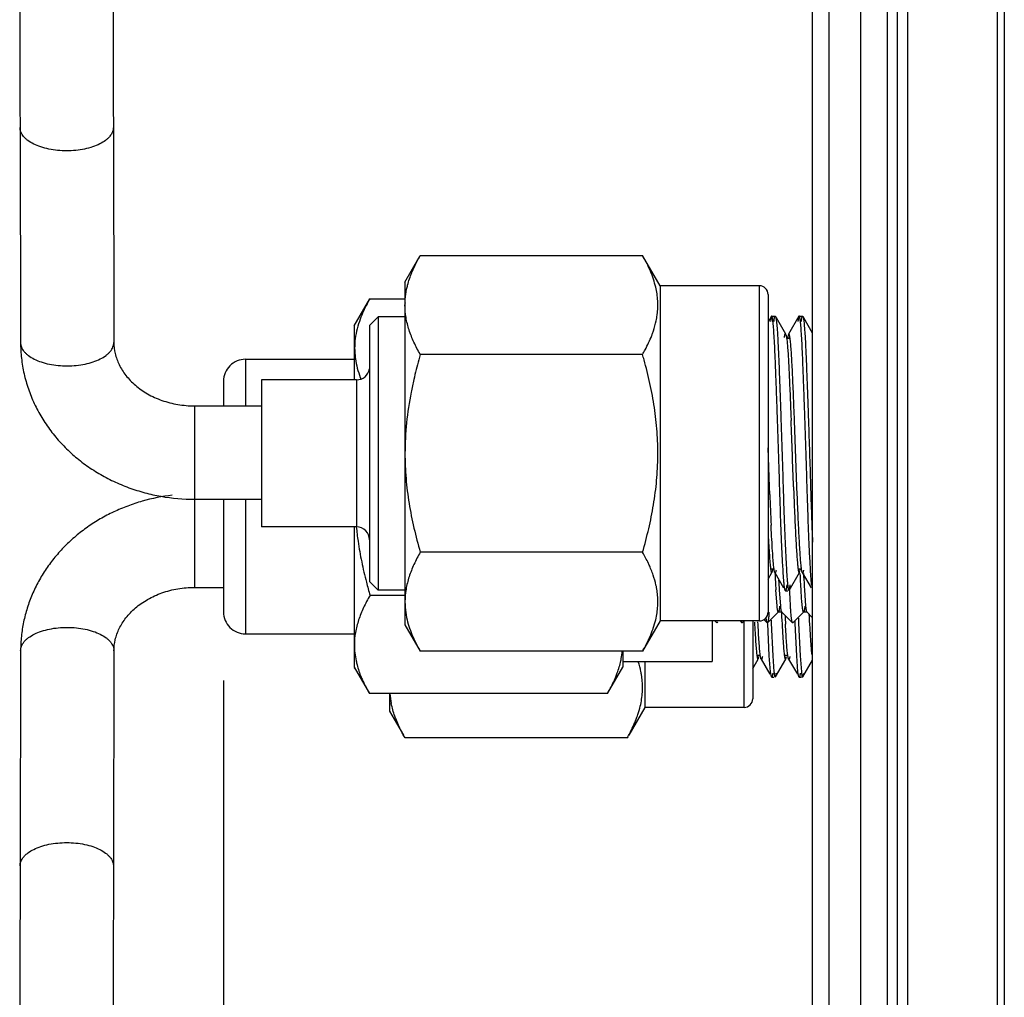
# Model space of a CAD drawing. Header units: inches. Extents: x 0.2 to 16.8, y 0.2 to 10.8.
# Tile 23 of 34: x 8.786 to 9.683, y 5.15 to 6.04. Entities that reach past the tile are written whole.
import ezdxf

# ---------------------------------------------------------------- set-up
doc = ezdxf.new("R2010")
doc.units = ezdxf.units.IN
doc.header["$LTSCALE"] = 0.935
doc.header["$MEASUREMENT"] = 0
doc.layers.get('0').update_dxf_attribs({"linetype": 'CONTINUOUS'})
doc.layers.add('DIMENSIONS', color=7, linetype='CONTINUOUS')
doc.styles.get("Standard").update_dxf_attribs({"font": 'txt', "width": 0.8})
doc.dimstyles.new('DIMSTYLE_1', dxfattribs={"dimtxt": 0.125, "dimasz": 0.18, "dimexe": 0.18, "dimexo": 0.0625, "dimgap": 0.09, "dimtad": 0, "dimtih": 1, "dimtoh": 1, "dimdec": 3, "dimzin": 4, "dimdsep": 46, "dimtxsty": 'STANDARD', "dimblk": '_FILLED', "dimblk1": '_FILLED', "dimblk2": '_FILLED', "dimcen": 0.09, "dimadec": 0, "dimazin": 0, "dimtp": 0.01, "dimtm": 0.01, "dimtfac": 1, "dimtdec": 3, "dimtofl": 0, "dimtmove": 0, "dimatfit": 3, "dimldrblk": '_FILLED', "dimfxl": 1, "dimtolj": 1, "dimtzin": 4, "dimarcsym": 0})

# ---------------------------------------------------------------- blocks, each defined once
blk = doc.blocks.new('*D26')
at = {"layer": 'DIMENSIONS', "color": 2, "linetype": 'CONTINUOUS'}
blk.add_line((8.97203, 5.43851), (8.97203, 2.48227), dxfattribs=at)
at = {"layer": 'DIMENSIONS', "color": 2, "linetype": 'CONTINUOUS', "insert": (8.90953, 2.41977), "char_height": 0.125, "width": 1.225, "attachment_point": 3, "rotation": 90, "line_spacing_factor": 0.9}
blk.add_mtext('.649{\\Ftxt.shx;\\W1.000000;\\H0.125000; }[16.49]', dxfattribs=at)
blk = doc.blocks.new('_FILLED')
at = {"color": 0, "linetype": 'BYBLOCK'}
blk.add_solid([(0, 0), (-1, 0.1736), (-1, -0.1736)], dxfattribs=at)

msp = doc.modelspace()

# ---------------------------------------------------------------- linework, layer by layer
at = {"color": 7, "linetype": 'CONTINUOUS'}
for p, q in [((9.52343, 3.07212), (9.52343, 8.13708)), ((9.55243, 3.07212), (9.55243, 8.13708)), ((9.50843, 3.08196), (9.50843, 8.12724)), ((9.58593, 3.58708), (9.58593, 7.58708)), ((8.78672, 5.94199), (8.78716, 5.7462)), ((8.87172, 5.94219), (8.87216, 5.7464)), ((9.09103, 5.7614), (9.10537, 5.78622)), ((9.10537, 5.78622), (9.13727, 5.78622)), ((9.09103, 5.76138), (9.09103, 5.71231)), ((9.48465, 5.75038), (9.48774, 5.75038)), ((8.99203, 5.73101), (9.09103, 5.73101)), ((8.97203, 5.71101), (8.97203, 5.68862)), ((8.94558, 5.68862), (9.00656, 5.68862)), ((8.94558, 5.60362), (9.00656, 5.60362)), ((8.97203, 5.60362), (8.97203, 5.50101)), ((9.09103, 5.57845), (9.09103, 5.45063)), ((9.47027, 5.54038), (9.47337, 5.54038)), ((9.49527, 5.54038), (9.49837, 5.54038)), ((8.94565, 5.52341), (8.97203, 5.52341)), ((9.13727, 5.51601), (9.10543, 5.51601)), ((9.41703, 5.49282), (9.41703, 5.45604)), ((8.99203, 5.48101), (9.09103, 5.48101)), ((8.78724, 5.46584), (8.78677, 5.26989)), ((8.87224, 5.46563), (8.87177, 5.26968)), ((9.33553, 5.46525), (9.33553, 5.45063)), ((9.45777, 5.46164), (9.46087, 5.46164)), ((9.48277, 5.46164), (9.48587, 5.46164)), ((9.33553, 5.45601), (9.41703, 5.45601)), ((9.09103, 5.45063), (9.10488, 5.42665)), ((9.32169, 5.42665), (9.33553, 5.45063)), ((9.32169, 5.42665), (9.10488, 5.42665))]:
    msp.add_line(p, q, dxfattribs=at)
at = {"color": 9, "linetype": 'CONTINUOUS'}
for p, q in [((9.57662, 3.52919), (9.57662, 7.67594)), ((9.59488, 7.58708), (9.59488, 3.58708)), ((9.67679, 3.58708), (9.67679, 7.58708)), ((9.68307, 7.58708), (9.68307, 3.58708)), ((9.4601, 5.49282), (9.4601, 5.79794)), ((9.46798, 5.79005), (9.46798, 5.50071)), ((8.87216, 5.74637), (8.87216, 5.7464)), ((8.99203, 5.73101), (8.99203, 5.68862)), ((9.09317, 5.71231), (9.09317, 5.57845)), ((8.94558, 5.68862), (8.94565, 5.52341)), ((8.99203, 5.60362), (8.99203, 5.48101)), ((9.44614, 5.41408), (9.44614, 5.49282)), ((8.87224, 5.46566), (8.87224, 5.46563))]:
    msp.add_line(p, q, dxfattribs=at)
at = {"color": 6, "linetype": 'CONTINUOUS'}
for p, q in [((9.13727, 5.80139), (9.1512, 5.82552)), ((9.1512, 5.82552), (9.35363, 5.82552)), ((9.36955, 5.79794), (9.35363, 5.82552)), ((9.13727, 5.80139), (9.13727, 5.48938)), ((9.36955, 5.79794), (9.36955, 5.49282)), ((9.4601, 5.79794), (9.36955, 5.79794)), ((9.11286, 5.76979), (9.10499, 5.76192)), ((9.11286, 5.76979), (9.11286, 5.52097)), ((9.13727, 5.76979), (9.11286, 5.76979)), ((9.47101, 5.77019), (9.46798, 5.76495)), ((9.47101, 5.77019), (9.47016, 5.76558)), ((9.47123, 5.77038), (9.47101, 5.77019)), ((9.47123, 5.77038), (9.47436, 5.77038)), ((9.47435, 5.77038), (9.47458, 5.77019)), ((9.48399, 5.75392), (9.47547, 5.76865)), ((9.49601, 5.77019), (9.4866, 5.75393)), ((9.49601, 5.77019), (9.49516, 5.76558)), ((9.49623, 5.77038), (9.49601, 5.77019)), ((9.49623, 5.77038), (9.49936, 5.77038)), ((9.49935, 5.77038), (9.49958, 5.77019)), ((9.50843, 5.75489), (9.50047, 5.76865)), ((9.10499, 5.76192), (9.10499, 5.52886)), ((9.48373, 5.75415), (9.48399, 5.75392)), ((9.48686, 5.75415), (9.48661, 5.75393)), ((9.35363, 5.73545), (9.1512, 5.73545)), ((9.09317, 5.71231), (9.00656, 5.71231)), ((9.00656, 5.7123), (9.00656, 5.57846)), ((9.47953, 5.6797), (9.47969, 5.67506)), ((9.48871, 5.68031), (9.48891, 5.67524)), ((9.50453, 5.6797), (9.50469, 5.67506)), ((9.49425, 5.61491), (9.49203, 5.67524)), ((9.46925, 5.61491), (9.46799, 5.65052)), ((9.4695, 5.60807), (9.46925, 5.61491)), ((9.49113, 5.61491), (9.49138, 5.60807)), ((9.4945, 5.60807), (9.49425, 5.61491)), ((9.09317, 5.57845), (9.00656, 5.57845)), ((9.47077, 5.57833), (9.47068, 5.58017)), ((9.47088, 5.5759), (9.47077, 5.57833)), ((9.35363, 5.55531), (9.1512, 5.55531)), ((9.46798, 5.53078), (9.47149, 5.53685)), ((9.47123, 5.53662), (9.47149, 5.53685)), ((9.47157, 5.53702), (9.47215, 5.53932)), ((9.4741, 5.53684), (9.48208, 5.52304)), ((9.47436, 5.53662), (9.47411, 5.53684)), ((9.48708, 5.52058), (9.49649, 5.53685)), ((9.49623, 5.53662), (9.49649, 5.53685)), ((9.49657, 5.53702), (9.49715, 5.53932)), ((9.4991, 5.53684), (9.50708, 5.52304)), ((9.49936, 5.53662), (9.49911, 5.53684)), ((9.50024, 5.53607), (9.50034, 5.53385)), ((9.10499, 5.52885), (9.11286, 5.52097)), ((9.48351, 5.52057), (9.48266, 5.52519)), ((9.13727, 5.52097), (9.11286, 5.52097)), ((9.4761, 5.50615), (9.47501, 5.52107)), ((9.47801, 5.52106), (9.4791, 5.50615)), ((9.48373, 5.52038), (9.48351, 5.52057)), ((9.48373, 5.52038), (9.48578, 5.52038)), ((9.48685, 5.52038), (9.48708, 5.52058)), ((9.48768, 5.51957), (9.48763, 5.52055)), ((9.50101, 5.52106), (9.5021, 5.50615)), ((9.46741, 5.49108), (9.47742, 5.50108)), ((9.47742, 5.50108), (9.47729, 5.50101)), ((9.47729, 5.50101), (9.48028, 5.50101)), ((9.48007, 5.50103), (9.48014, 5.49958)), ((9.48015, 5.50108), (9.48028, 5.50101)), ((9.48015, 5.50108), (9.49016, 5.49108)), ((9.49041, 5.49108), (9.50042, 5.50108)), ((9.50042, 5.50108), (9.50029, 5.50101)), ((9.50029, 5.50101), (9.50328, 5.50101)), ((9.50315, 5.50108), (9.50328, 5.50101)), ((9.50315, 5.50108), (9.50843, 5.4958)), ((9.13727, 5.48938), (9.1512, 5.46525)), ((9.36955, 5.49282), (9.35363, 5.46525)), ((9.4601, 5.49282), (9.36955, 5.49282)), ((9.41941, 5.49282), (9.42116, 5.49108)), ((9.42116, 5.49108), (9.42087, 5.49169)), ((9.42141, 5.49108), (9.42116, 5.49108)), ((9.42179, 5.49201), (9.42141, 5.49108)), ((9.44241, 5.49282), (9.44416, 5.49108)), ((9.44416, 5.49108), (9.44378, 5.492)), ((9.44441, 5.49108), (9.44416, 5.49108)), ((9.44441, 5.49108), (9.44588, 5.49254)), ((9.44471, 5.49171), (9.44441, 5.49108)), ((9.45402, 5.49282), (9.45402, 5.42196)), ((9.4642, 5.49404), (9.46716, 5.49108)), ((9.46644, 5.49384), (9.46625, 5.49534)), ((9.46741, 5.49108), (9.46716, 5.49108)), ((9.46906, 5.46099), (9.4676, 5.49053)), ((9.4706, 5.4936), (9.47064, 5.4926)), ((9.47064, 5.4926), (9.47072, 5.49065)), ((9.47072, 5.49065), (9.47218, 5.46098)), ((9.49041, 5.49108), (9.49016, 5.49108)), ((9.4926, 5.4906), (9.49251, 5.49255)), ((9.49406, 5.46099), (9.4926, 5.4906)), ((9.49552, 5.49549), (9.49572, 5.49072)), ((9.49572, 5.49072), (9.49718, 5.46098)), ((9.35363, 5.46525), (9.1512, 5.46525)), ((9.47016, 5.44645), (9.46906, 5.46099)), ((9.47218, 5.46098), (9.47328, 5.44645)), ((9.49516, 5.44645), (9.49406, 5.46099)), ((9.49718, 5.46098), (9.49828, 5.44645)), ((9.35559, 5.45601), (9.35559, 5.41408)), ((9.45402, 5.44951), (9.45899, 5.45811)), ((9.45873, 5.45788), (9.45899, 5.45811)), ((9.45907, 5.45828), (9.45965, 5.46058)), ((9.4616, 5.4581), (9.46958, 5.4443)), ((9.46186, 5.45788), (9.46161, 5.4581)), ((9.47458, 5.44184), (9.48399, 5.45811)), ((9.48373, 5.45788), (9.48399, 5.45811)), ((9.48407, 5.45828), (9.48465, 5.46058)), ((9.4866, 5.4581), (9.49458, 5.4443)), ((9.48686, 5.45788), (9.48661, 5.4581)), ((9.49958, 5.44184), (9.50843, 5.45714)), ((9.09102, 5.45011), (9.09176, 5.44937)), ((9.47101, 5.44183), (9.47016, 5.44645)), ((9.49601, 5.44183), (9.49516, 5.44645)), ((9.47123, 5.44164), (9.47101, 5.44183)), ((9.47123, 5.44164), (9.47328, 5.44164)), ((9.47435, 5.44164), (9.47458, 5.44184)), ((9.49623, 5.44164), (9.49601, 5.44183)), ((9.49623, 5.44164), (9.49828, 5.44164)), ((9.49935, 5.44164), (9.49958, 5.44184)), ((9.12331, 5.42665), (9.12331, 5.41064)), ((9.12331, 5.41064), (9.13586, 5.38889)), ((9.35559, 5.41408), (9.34105, 5.38889)), ((9.44614, 5.41408), (9.35559, 5.41408)), ((9.13724, 5.38651), (9.13677, 5.38732)), ((9.33967, 5.38651), (9.13724, 5.38651)), ((9.34014, 5.38732), (9.33967, 5.38651))]:
    msp.add_line(p, q, dxfattribs=at)
at = {"color": 7, "linetype": 'CONTINUOUS'}
for centre, radius, start, end in [((151.49265, 6.24432), 142.70626, 179.8696032, 180.1213835), ((151.49149, 6.24432), 142.6201, 179.8696078, 180.1213786), ((9.15993, 5.74117), 0.0685, 172.6656, 187.41284), ((8.99203, 5.71101), 0.02, 90, 180.00002), ((9.16139, 5.74134), 0.06996, 187.39333, 188.23069), ((9.18745, 5.74842), 0.09702, 200.44108, 200.75698), ((9.18909, 5.74905), 0.09878, 200.75779, 201.33732), ((9.39011, 5.60839), 0.29868, 185.75554, 188.29164), ((9.52973, 5.63842), 0.4416, 194.45947, 196.09243), ((8.99203, 5.50101), 0.02, 179.99998, 270), ((151.49265, 4.94511), 142.70626, 179.8696032, 180.1213835), ((151.49149, 4.94511), 142.6201, 179.8696078, 180.1213786)]:
    msp.add_arc(centre, radius, start, end, dxfattribs=at)
at = {"color": 6, "linetype": 'CONTINUOUS'}
for centre, radius, start, end in [((9.4601, 5.79007), 0.00787, 360, 89.99999), ((9.20448, 5.78045), 0.06721, 178.25855, 179.96743), ((9.29436, 5.78115), 0.07324, 348.14631, 352.22487), ((9.29793, 5.78061), 0.06964, 352.26703, 352.65461), ((9.2709, 5.78799), 0.09772, 338.78342, 339.59082), ((9.54446, 5.62109), 0.40955, 164.48947, 167.08801), ((9.59087, 5.60851), 0.45763, 163.89531, 164.52552), ((8.91396, 5.60851), 0.45763, 15.47448, 16.10469), ((9.09317, 5.72412), 0.01181, 270, 351.39933), ((9.49302, 5.63303), 0.35674, 167.111, 169.0132), ((-3.17628, 5.1788), 12.67491, 1.971805, 2.244713), ((12.10471, 5.70489), 2.63698, 182.10418, 182.71084), ((9.09317, 5.56664), 0.01181, 359.99809, 90), ((9.26752, 5.50149), 0.10133, 20.4193, 23.4514), ((9.27483, 5.50423), 0.09353, 18.93175, 20.41181), ((11.0725, 5.61191), 1.60007, 182.71853, 183.25461), ((11.20449, 5.61649), 1.70615, 182.77634, 183.20634), ((10.98583, 5.60606), 1.51021, 182.88628, 183.22634), ((9.29488, 5.50969), 0.07272, 9.48387, 10.16144), ((9.2968, 5.51), 0.07078, 7.35499, 9.49011), ((9.20442, 5.51031), 0.06715, 180.02247, 181.73217), ((9.4601, 5.5007), 0.00787, 270, 0.00629), ((11.11874, 5.57865), 1.63738, 182.8359, 183.11017), ((9.28026, 5.43178), 0.07337, 8.49595, 9.15788), ((9.28154, 5.43197), 0.07207, 7.25488, 8.49758), ((9.19764, 5.43265), 0.07436, 184.63435, 191.66612), ((9.44614, 5.42196), 0.00787, 270, 360), ((9.27793, 5.46664), 0.16191, 209.32847, 209.66516), ((9.19896, 5.46666), 0.16193, 330.33483, 330.67252)]:
    msp.add_arc(centre, radius, start, end, dxfattribs=at)
at = {"color": 9, "linetype": 'CONTINUOUS'}
for points, knots in [([(8.82922, 5.92084), (8.82646, 5.92083), (8.821, 5.92109), (8.81309, 5.92225), (8.80577, 5.92416), (8.79934, 5.92673), (8.79475, 5.92945), (8.79176, 5.93191), (8.78996, 5.93379), (8.78853, 5.93576), (8.7875, 5.93779), (8.78686, 5.93988), (8.78672, 5.94129), (8.78672, 5.94199)], [0, 0, 0, 0, 0.161109, 0.318248, 0.466185, 0.601458, 0.721731, 0.776041, 0.826515, 0.873452, 0.917444, 0.959296, 1, 1, 1, 1]), ([(8.87172, 5.94219), (8.87172, 5.94149), (8.87158, 5.94007), (8.87095, 5.93798), (8.86992, 5.93593), (8.8685, 5.93396), (8.8667, 5.93207), (8.86372, 5.9296), (8.85913, 5.92685), (8.85269, 5.92425), (8.84537, 5.92231), (8.83744, 5.92112), (8.83198, 5.92084), (8.82922, 5.92084)], [0, 0, 0, 0, 0.040688, 0.082527, 0.126512, 0.173445, 0.223922, 0.278243, 0.398553, 0.533867, 0.681822, 0.83894, 1, 1, 1, 1]), ([(8.78716, 5.7462), (8.78717, 5.74551), (8.78731, 5.74409), (8.78795, 5.74201), (8.78898, 5.73997), (8.79041, 5.738), (8.79221, 5.73612), (8.79519, 5.73366), (8.79979, 5.73095), (8.80622, 5.72837), (8.81354, 5.72646), (8.82145, 5.7253), (8.82691, 5.72504), (8.82966, 5.72505)], [0, 0, 0, 0, 0.040552, 0.082403, 0.126466, 0.173474, 0.22398, 0.278294, 0.398554, 0.533834, 0.681772, 0.838896, 1, 1, 1, 1]), ([(8.82966, 5.72505), (8.83243, 5.72505), (8.83788, 5.72533), (8.8458, 5.72652), (8.85312, 5.72846), (8.85956, 5.73106), (8.86415, 5.73379), (8.86713, 5.73626), (8.86894, 5.73815), (8.87036, 5.74013), (8.87139, 5.74217), (8.87202, 5.74426), (8.87216, 5.74568), (8.87216, 5.74637)], [0, 0, 0, 0, 0.16102, 0.318108, 0.466051, 0.601365, 0.721674, 0.776013, 0.826539, 0.873561, 0.917629, 0.959471, 1, 1, 1, 1]), ([(8.78724, 5.46584), (8.78725, 5.46653), (8.78739, 5.46795), (8.78803, 5.47003), (8.78906, 5.47207), (8.79049, 5.47404), (8.79229, 5.47592), (8.79528, 5.47837), (8.79987, 5.48109), (8.80631, 5.48366), (8.81362, 5.48557), (8.82153, 5.48673), (8.82699, 5.48699), (8.82974, 5.48698)], [0, 0, 0, 0, 0.040547, 0.082391, 0.126449, 0.173453, 0.223955, 0.278268, 0.398526, 0.533809, 0.681753, 0.838885, 1, 1, 1, 1]), ([(8.82974, 5.48698), (8.83251, 5.48698), (8.83797, 5.4867), (8.84588, 5.48551), (8.8532, 5.48357), (8.85964, 5.48097), (8.86423, 5.47824), (8.86721, 5.47577), (8.86902, 5.47388), (8.87044, 5.4719), (8.87147, 5.46986), (8.8721, 5.46777), (8.87224, 5.46635), (8.87224, 5.46566)], [0, 0, 0, 0, 0.161025, 0.318119, 0.466068, 0.601387, 0.721697, 0.776036, 0.826561, 0.87358, 0.917643, 0.959478, 1, 1, 1, 1]), ([(8.78677, 5.26989), (8.78677, 5.27058), (8.78691, 5.272), (8.78755, 5.27408), (8.78858, 5.27612), (8.79001, 5.27809), (8.79182, 5.27997), (8.7948, 5.28242), (8.79939, 5.28514), (8.80583, 5.28771), (8.81314, 5.28962), (8.82105, 5.29077), (8.82651, 5.29103), (8.82927, 5.29103)], [0, 0, 0, 0, 0.040698, 0.082544, 0.126532, 0.173465, 0.223935, 0.278244, 0.398515, 0.533791, 0.681733, 0.83888, 1, 1, 1, 1]), ([(8.82927, 5.29103), (8.83203, 5.29102), (8.83749, 5.29074), (8.84542, 5.28955), (8.85274, 5.28761), (8.85918, 5.28501), (8.86377, 5.28227), (8.86675, 5.2798), (8.86855, 5.27791), (8.86997, 5.27593), (8.871, 5.27389), (8.87163, 5.2718), (8.87177, 5.27038), (8.87177, 5.26968)], [0, 0, 0, 0, 0.161068, 0.318194, 0.466156, 0.601475, 0.721785, 0.776105, 0.826578, 0.873507, 0.917487, 0.95932, 1, 1, 1, 1])]:
    msp.add_open_spline(points, degree=3, knots=knots, dxfattribs=at)
at = {"color": 6, "linetype": 'CONTINUOUS'}
for points, knots in [([(9.14345, 5.80988), (9.14399, 5.8112), (9.1463, 5.81655), (9.14901, 5.82172), (9.1512, 5.82552)], [0, 0, 0, 0, 0.245593, 1, 1, 1, 1]), ([(9.3656, 5.79684), (9.36502, 5.79929), (9.36361, 5.80418), (9.36085, 5.81139), (9.35751, 5.81853), (9.35497, 5.8232), (9.35363, 5.82552)], [0, 0, 0, 0, 0.242146, 0.48928, 0.741895, 1, 1, 1, 1]), ([(9.13878, 5.79484), (9.13905, 5.7961), (9.14025, 5.80122), (9.14196, 5.80621), (9.14345, 5.80988)], [0, 0, 0, 0, 0.246421, 1, 1, 1, 1]), ([(9.1373, 5.78249), (9.13733, 5.78352), (9.13755, 5.78767), (9.13814, 5.79179), (9.13878, 5.79484)], [0, 0, 0, 0, 0.248772, 1, 1, 1, 1]), ([(9.36699, 5.77171), (9.36753, 5.77587), (9.36776, 5.78222), (9.3669, 5.79061), (9.36609, 5.79477), (9.3656, 5.79684)], [0, 0, 0, 0, 0.497893, 0.74773, 1, 1, 1, 1]), ([(9.1512, 5.73545), (9.14912, 5.73905), (9.14531, 5.74629), (9.14081, 5.75752), (9.13794, 5.76894), (9.13727, 5.77667), (9.13727, 5.78049)], [0, 0, 0, 0, 0.261628, 0.514477, 0.759588, 1, 1, 1, 1]), ([(9.36248, 5.75392), (9.36286, 5.75492), (9.36427, 5.75891), (9.3654, 5.76301), (9.36604, 5.7661)], [0, 0, 0, 0, 0.253181, 1, 1, 1, 1]), ([(9.47224, 5.76664), (9.4722, 5.76693), (9.47212, 5.76747), (9.472, 5.76823), (9.47187, 5.76888), (9.47175, 5.76941), (9.47162, 5.76982), (9.47151, 5.77009), (9.47142, 5.77025), (9.47135, 5.77034), (9.47128, 5.77038), (9.47123, 5.77038)], [0, 0, 0, 0, 0.223355, 0.417956, 0.583802, 0.720965, 0.829669, 0.910507, 0.94097, 0.965347, 1, 1, 1, 1]), ([(9.47641, 5.6797), (9.47623, 5.68483), (9.47588, 5.69481), (9.47535, 5.70927), (9.47485, 5.72264), (9.47436, 5.73469), (9.47388, 5.74521), (9.47338, 5.75402), (9.47293, 5.76023), (9.47254, 5.76422), (9.47234, 5.76589), (9.47224, 5.76664)], [0, 0, 0, 0, 0.176788, 0.344148, 0.498748, 0.638019, 0.759658, 0.861645, 0.942176, 0.973994, 1, 1, 1, 1]), ([(9.47328, 5.76558), (9.47335, 5.76616), (9.47347, 5.7672), (9.47368, 5.76856), (9.47386, 5.76945), (9.47402, 5.76996), (9.4741, 5.77015), (9.47415, 5.77022)], [0, 0, 0, 0, 0.371901, 0.662406, 0.871289, 0.945433, 1, 1, 1, 1]), ([(9.47458, 5.77019), (9.47462, 5.77012), (9.47469, 5.76997), (9.47483, 5.76956), (9.475, 5.76888), (9.47519, 5.76785), (9.47531, 5.76707), (9.47537, 5.76663)], [0, 0, 0, 0, 0.061266, 0.140223, 0.352798, 0.639309, 1, 1, 1, 1]), ([(9.47537, 5.76663), (9.47548, 5.76585), (9.47568, 5.76409), (9.47609, 5.75986), (9.47633, 5.75641), (9.47649, 5.75393)], [0, 0, 0, 0, 0.186264, 0.415726, 1, 1, 1, 1]), ([(9.49724, 5.76664), (9.4972, 5.76693), (9.49712, 5.76747), (9.497, 5.76823), (9.49687, 5.76888), (9.49675, 5.76941), (9.49662, 5.76982), (9.49651, 5.77009), (9.49642, 5.77025), (9.49635, 5.77034), (9.49628, 5.77038), (9.49623, 5.77038)], [0, 0, 0, 0, 0.223355, 0.417956, 0.583802, 0.720965, 0.829669, 0.910507, 0.94097, 0.965347, 1, 1, 1, 1]), ([(9.50141, 5.6797), (9.50123, 5.68483), (9.50088, 5.69481), (9.50035, 5.70927), (9.49985, 5.72264), (9.49936, 5.73469), (9.49888, 5.74521), (9.49838, 5.75402), (9.49793, 5.76023), (9.49754, 5.76422), (9.49734, 5.76589), (9.49724, 5.76664)], [0, 0, 0, 0, 0.176788, 0.344148, 0.498748, 0.638019, 0.759658, 0.861645, 0.942176, 0.973994, 1, 1, 1, 1]), ([(9.49828, 5.76558), (9.49835, 5.76616), (9.49847, 5.7672), (9.49868, 5.76856), (9.49886, 5.76945), (9.49902, 5.76996), (9.4991, 5.77015), (9.49915, 5.77022)], [0, 0, 0, 0, 0.371901, 0.662406, 0.871289, 0.945433, 1, 1, 1, 1]), ([(9.49958, 5.77019), (9.49962, 5.77012), (9.49969, 5.76997), (9.49983, 5.76956), (9.5, 5.76888), (9.50019, 5.76785), (9.50031, 5.76707), (9.50037, 5.76663)], [0, 0, 0, 0, 0.061266, 0.140223, 0.352798, 0.639309, 1, 1, 1, 1]), ([(9.50037, 5.76663), (9.50048, 5.76585), (9.50068, 5.76409), (9.50109, 5.75986), (9.50133, 5.75641), (9.50149, 5.75393)], [0, 0, 0, 0, 0.186264, 0.415726, 1, 1, 1, 1]), ([(9.35363, 5.73545), (9.35444, 5.73686), (9.35754, 5.74242), (9.36027, 5.7482), (9.36199, 5.75263)], [0, 0, 0, 0, 0.254957, 1, 1, 1, 1]), ([(9.47649, 5.75393), (9.47663, 5.75177), (9.47689, 5.74712), (9.4774, 5.73665), (9.47802, 5.72156), (9.47876, 5.70146), (9.47927, 5.68719), (9.47953, 5.6797)], [0, 0, 0, 0, 0.087582, 0.187953, 0.423278, 0.69752, 1, 1, 1, 1]), ([(9.48276, 5.75075), (9.4828, 5.75101), (9.48288, 5.75151), (9.48299, 5.75219), (9.48311, 5.75278), (9.48323, 5.75326), (9.48335, 5.75363), (9.48345, 5.75388), (9.48354, 5.75402), (9.48361, 5.7541), (9.48369, 5.75415), (9.48373, 5.75415)], [0, 0, 0, 0, 0.221833, 0.41518, 0.580074, 0.716635, 0.825171, 0.906425, 0.937412, 0.962603, 1, 1, 1, 1]), ([(9.48407, 5.75375), (9.48413, 5.75363), (9.48423, 5.75335), (9.48443, 5.75263), (9.48466, 5.75143), (9.48493, 5.74964), (9.48509, 5.74829), (9.48518, 5.74754)], [0, 0, 0, 0, 0.061916, 0.141716, 0.355572, 0.641841, 1, 1, 1, 1]), ([(9.48661, 5.75393), (9.48653, 5.75378), (9.48639, 5.7534), (9.48621, 5.75269), (9.48603, 5.75173), (9.48592, 5.75101), (9.48587, 5.75061)], [0, 0, 0, 0, 0.144739, 0.358836, 0.643805, 1, 1, 1, 1]), ([(9.4883, 5.74754), (9.4882, 5.7485), (9.48803, 5.74984), (9.4878, 5.75134), (9.48767, 5.75202), (9.48755, 5.75258), (9.48742, 5.75315), (9.48726, 5.75362), (9.48713, 5.7539), (9.48703, 5.75406), (9.48693, 5.75415), (9.48686, 5.75415)], [0, 0, 0, 0, 0.421915, 0.589481, 0.662351, 0.727933, 0.837232, 0.917617, 0.947263, 0.970268, 1, 1, 1, 1]), ([(9.50149, 5.75393), (9.50163, 5.75177), (9.50189, 5.74712), (9.5024, 5.73665), (9.50302, 5.72156), (9.50376, 5.70146), (9.50427, 5.68719), (9.50453, 5.6797)], [0, 0, 0, 0, 0.087582, 0.187953, 0.423278, 0.69752, 1, 1, 1, 1]), ([(9.48518, 5.74754), (9.48536, 5.74595), (9.48569, 5.74234), (9.48613, 5.73636), (9.48655, 5.72924), (9.48696, 5.72108), (9.48737, 5.71197), (9.48796, 5.69828), (9.48841, 5.68763), (9.48871, 5.68031)], [0, 0, 0, 0, 0.071595, 0.161085, 0.267372, 0.389232, 0.525168, 0.67363, 1, 1, 1, 1]), ([(9.49203, 5.67524), (9.49187, 5.67926), (9.49155, 5.68712), (9.49107, 5.69857), (9.49061, 5.7093), (9.49017, 5.71913), (9.48974, 5.72793), (9.4893, 5.73559), (9.48884, 5.742), (9.48849, 5.74585), (9.4883, 5.74754)], [0, 0, 0, 0, 0.166712, 0.325893, 0.474886, 0.611397, 0.733691, 0.840115, 0.929285, 1, 1, 1, 1]), ([(9.35363, 5.55531), (9.35568, 5.56243), (9.35946, 5.57677), (9.36312, 5.59494), (9.36529, 5.60961), (9.36651, 5.62066), (9.36729, 5.63175), (9.36762, 5.64287), (9.3675, 5.65399), (9.36692, 5.66509), (9.3659, 5.67616), (9.36397, 5.69086), (9.36058, 5.70909), (9.35698, 5.72347), (9.355, 5.73061)], [0, 0, 0, 0, 0.124973, 0.249966, 0.312475, 0.374978, 0.437484, 0.499997, 0.562511, 0.625017, 0.687521, 0.750031, 0.875026, 1, 1, 1, 1]), ([(9.14282, 5.70102), (9.14105, 5.69186), (9.13825, 5.67338), (9.13727, 5.65471), (9.13727, 5.64538)], [0, 0, 0, 0, 0.50001, 1, 1, 1, 1]), ([(9.48266, 5.52519), (9.48252, 5.5265), (9.48225, 5.5295), (9.48188, 5.53455), (9.4815, 5.54066), (9.48093, 5.55077), (9.48023, 5.56554), (9.47944, 5.58543), (9.47872, 5.60763), (9.478, 5.63128), (9.47724, 5.65546), (9.47669, 5.67167), (9.47641, 5.6797)], [0, 0, 0, 0, 0.025583, 0.058418, 0.098169, 0.144448, 0.254738, 0.385116, 0.53058, 0.685502, 0.844078, 1, 1, 1, 1]), ([(9.50766, 5.52519), (9.50752, 5.5265), (9.50725, 5.5295), (9.50688, 5.53455), (9.5065, 5.54066), (9.50593, 5.55077), (9.50523, 5.56554), (9.50444, 5.58543), (9.50372, 5.60763), (9.503, 5.63128), (9.50224, 5.65546), (9.50169, 5.67167), (9.50141, 5.6797)], [0, 0, 0, 0, 0.025583, 0.058418, 0.098169, 0.144448, 0.254738, 0.385116, 0.53058, 0.685502, 0.844078, 1, 1, 1, 1]), ([(9.47969, 5.67506), (9.47997, 5.66717), (9.4805, 5.65132), (9.48122, 5.62773), (9.48192, 5.60479), (9.48265, 5.58333), (9.48342, 5.56414), (9.4841, 5.5499), (9.48465, 5.54016), (9.48502, 5.53426), (9.48539, 5.52937), (9.48565, 5.52646), (9.48578, 5.52519)], [0, 0, 0, 0, 0.157839, 0.317141, 0.472013, 0.616914, 0.7465, 0.856041, 0.902039, 0.941601, 0.974362, 1, 1, 1, 1]), ([(9.50469, 5.67506), (9.50503, 5.66533), (9.50568, 5.64586), (9.50654, 5.61718), (9.5074, 5.59006), (9.50807, 5.57268), (9.50843, 5.56451)], [0, 0, 0, 0, 0.264129, 0.528392, 0.77828, 1, 1, 1, 1]), ([(9.13727, 5.64538), (9.13727, 5.63776), (9.13792, 5.62252), (9.14075, 5.59982), (9.14522, 5.57738), (9.14909, 5.56263), (9.1512, 5.55531)], [0, 0, 0, 0, 0.249993, 0.500003, 0.750009, 1, 1, 1, 1]), ([(9.49138, 5.60807), (9.49167, 5.60046), (9.49211, 5.58944), (9.49278, 5.57534), (9.49327, 5.56612), (9.49375, 5.558), (9.49421, 5.5511), (9.49465, 5.54549), (9.49498, 5.54221), (9.49516, 5.5408)], [0, 0, 0, 0, 0.338895, 0.490974, 0.628557, 0.749824, 0.853015, 0.93677, 1, 1, 1, 1]), ([(9.49828, 5.5408), (9.4981, 5.54221), (9.49778, 5.5455), (9.49733, 5.5511), (9.49687, 5.55801), (9.49639, 5.56612), (9.4959, 5.57534), (9.49523, 5.58944), (9.49479, 5.60046), (9.4945, 5.60807)], [0, 0, 0, 0, 0.063233, 0.146989, 0.250182, 0.371449, 0.509033, 0.66111, 1, 1, 1, 1]), ([(9.46798, 5.57162), (9.46816, 5.56821), (9.4685, 5.56193), (9.46905, 5.55334), (9.4695, 5.54723), (9.46988, 5.54324), (9.47006, 5.54156), (9.47016, 5.5408)], [0, 0, 0, 0, 0.331004, 0.611298, 0.835581, 0.925502, 1, 1, 1, 1]), ([(9.47328, 5.5408), (9.47318, 5.54164), (9.47297, 5.54352), (9.47256, 5.54801), (9.47206, 5.55496), (9.47146, 5.56478), (9.47108, 5.57199), (9.47088, 5.5759)], [0, 0, 0, 0, 0.072399, 0.161007, 0.384742, 0.666566, 1, 1, 1, 1]), ([(9.1512, 5.55531), (9.14912, 5.55172), (9.14531, 5.54447), (9.14081, 5.53324), (9.13794, 5.52183), (9.13727, 5.5141), (9.13727, 5.51028)], [0, 0, 0, 0, 0.261626, 0.514474, 0.759586, 1, 1, 1, 1]), ([(9.36048, 5.54182), (9.35999, 5.54296), (9.3579, 5.54756), (9.35553, 5.55202), (9.35363, 5.55531)], [0, 0, 0, 0, 0.246214, 1, 1, 1, 1]), ([(9.36646, 5.52252), (9.36628, 5.52353), (9.36546, 5.52761), (9.36431, 5.53161), (9.3633, 5.53457)], [0, 0, 0, 0, 0.247405, 1, 1, 1, 1]), ([(9.47016, 5.5408), (9.4702, 5.54048), (9.47028, 5.53987), (9.47041, 5.53902), (9.47054, 5.5383), (9.47067, 5.53771), (9.4708, 5.53725), (9.47092, 5.53695), (9.47102, 5.53678), (9.4711, 5.53667), (9.47118, 5.53662), (9.47123, 5.53662)], [0, 0, 0, 0, 0.223469, 0.418147, 0.584027, 0.721179, 0.829827, 0.910571, 0.940983, 0.965316, 1, 1, 1, 1]), ([(9.47411, 5.53684), (9.47407, 5.53691), (9.47399, 5.53709), (9.47384, 5.53754), (9.47366, 5.5383), (9.47346, 5.53945), (9.47334, 5.54032), (9.47328, 5.5408)], [0, 0, 0, 0, 0.060926, 0.139618, 0.351965, 0.638678, 1, 1, 1, 1]), ([(9.47523, 5.5391), (9.47517, 5.53874), (9.47507, 5.53823), (9.47491, 5.53762), (9.4748, 5.53727), (9.47469, 5.53699), (9.47458, 5.53677), (9.47445, 5.53662), (9.47436, 5.53662)], [0, 0, 0, 0, 0.410146, 0.573742, 0.709841, 0.818829, 0.901627, 1, 1, 1, 1]), ([(9.49516, 5.5408), (9.4952, 5.54048), (9.49528, 5.53987), (9.49541, 5.53902), (9.49554, 5.5383), (9.49567, 5.53771), (9.4958, 5.53725), (9.49592, 5.53695), (9.49602, 5.53678), (9.4961, 5.53667), (9.49618, 5.53662), (9.49623, 5.53662)], [0, 0, 0, 0, 0.223469, 0.418147, 0.584027, 0.721179, 0.829827, 0.910571, 0.940983, 0.965316, 1, 1, 1, 1]), ([(9.4991, 5.50615), (9.49901, 5.50694), (9.49885, 5.50864), (9.49853, 5.51259), (9.49815, 5.51852), (9.49769, 5.52673), (9.49739, 5.5327), (9.49724, 5.53591)], [0, 0, 0, 0, 0.079075, 0.172195, 0.398855, 0.676403, 1, 1, 1, 1]), ([(9.49911, 5.53684), (9.49907, 5.53691), (9.49899, 5.53709), (9.49884, 5.53754), (9.49866, 5.5383), (9.49846, 5.53945), (9.49834, 5.54032), (9.49828, 5.5408)], [0, 0, 0, 0, 0.060926, 0.139618, 0.351965, 0.638678, 1, 1, 1, 1]), ([(9.50023, 5.5391), (9.50017, 5.53874), (9.50007, 5.53823), (9.49991, 5.53762), (9.4998, 5.53727), (9.49969, 5.53699), (9.49958, 5.53677), (9.49945, 5.53662), (9.49936, 5.53662)], [0, 0, 0, 0, 0.410146, 0.573742, 0.709841, 0.818829, 0.901627, 1, 1, 1, 1]), ([(9.48494, 5.52571), (9.48489, 5.5253), (9.4848, 5.52452), (9.48465, 5.52344), (9.4845, 5.52253), (9.48435, 5.52178), (9.48422, 5.52125), (9.48411, 5.52092), (9.48404, 5.52073), (9.48396, 5.52058), (9.48388, 5.52045), (9.48379, 5.52038), (9.48373, 5.52038)], [0, 0, 0, 0, 0.225445, 0.421858, 0.589142, 0.727254, 0.836262, 0.879954, 0.916551, 0.946245, 0.969418, 1, 1, 1, 1]), ([(9.48578, 5.52519), (9.48585, 5.5246), (9.48597, 5.52357), (9.48618, 5.52221), (9.48636, 5.52132), (9.48652, 5.52081), (9.4866, 5.52062), (9.48665, 5.52055)], [0, 0, 0, 0, 0.371801, 0.662238, 0.871143, 0.945343, 1, 1, 1, 1]), ([(9.48708, 5.52058), (9.48713, 5.52066), (9.48722, 5.52087), (9.4874, 5.52144), (9.48761, 5.52242), (9.48785, 5.52393), (9.48799, 5.52507), (9.48807, 5.52572)], [0, 0, 0, 0, 0.055231, 0.12994, 0.339347, 0.629431, 1, 1, 1, 1]), ([(9.3656, 5.49393), (9.36609, 5.496), (9.3669, 5.50016), (9.36776, 5.50855), (9.36753, 5.5149), (9.36699, 5.51906)], [0, 0, 0, 0, 0.25227, 0.502106, 1, 1, 1, 1]), ([(9.49016, 5.49108), (9.49012, 5.49111), (9.49006, 5.4912), (9.48994, 5.49145), (9.4898, 5.49189), (9.48964, 5.49258), (9.48949, 5.49348), (9.48933, 5.49459), (9.48918, 5.4959), (9.48903, 5.49742), (9.48881, 5.49984), (9.48856, 5.50335), (9.48826, 5.50812), (9.48797, 5.51361), (9.48777, 5.51751), (9.48768, 5.51957)], [0, 0, 0, 0, 0.00474, 0.011039, 0.028707, 0.053405, 0.085237, 0.124237, 0.170384, 0.223584, 0.283729, 0.424395, 0.591451, 0.783829, 1, 1, 1, 1]), ([(9.1373, 5.50828), (9.13733, 5.50725), (9.13755, 5.50311), (9.13814, 5.49899), (9.13878, 5.49594)], [0, 0, 0, 0, 0.248773, 1, 1, 1, 1]), ([(9.47729, 5.50101), (9.47723, 5.50101), (9.47714, 5.50108), (9.47705, 5.5012), (9.47694, 5.50142), (9.47681, 5.50179), (9.47666, 5.50236), (9.47652, 5.50308), (9.47637, 5.50397), (9.47623, 5.50501), (9.47614, 5.50576), (9.4761, 5.50615)], [0, 0, 0, 0, 0.032117, 0.055752, 0.085756, 0.166296, 0.275269, 0.413084, 0.57984, 0.775509, 1, 1, 1, 1]), ([(9.47847, 5.50615), (9.47839, 5.50548), (9.47828, 5.50453), (9.4781, 5.50336), (9.47797, 5.50266), (9.47784, 5.50209), (9.47771, 5.50164), (9.47758, 5.50131), (9.47748, 5.50114), (9.47742, 5.50108)], [0, 0, 0, 0, 0.38911, 0.54871, 0.684943, 0.797833, 0.887527, 0.954471, 1, 1, 1, 1]), ([(9.4791, 5.50615), (9.47918, 5.50548), (9.47929, 5.50453), (9.47947, 5.50336), (9.4796, 5.50266), (9.47973, 5.50209), (9.47986, 5.50164), (9.47999, 5.50131), (9.48009, 5.50114), (9.48015, 5.50108)], [0, 0, 0, 0, 0.38911, 0.54871, 0.684943, 0.797832, 0.887526, 0.954471, 1, 1, 1, 1]), ([(9.50029, 5.50101), (9.50023, 5.50101), (9.50014, 5.50108), (9.50005, 5.5012), (9.49994, 5.50142), (9.49981, 5.50179), (9.49966, 5.50236), (9.49952, 5.50308), (9.49937, 5.50397), (9.49923, 5.50501), (9.49914, 5.50576), (9.4991, 5.50615)], [0, 0, 0, 0, 0.032117, 0.055752, 0.085756, 0.166296, 0.275269, 0.413084, 0.57984, 0.775509, 1, 1, 1, 1]), ([(9.50147, 5.50615), (9.50139, 5.50548), (9.50128, 5.50453), (9.5011, 5.50336), (9.50097, 5.50266), (9.50084, 5.50209), (9.50071, 5.50164), (9.50058, 5.50131), (9.50048, 5.50114), (9.50042, 5.50108)], [0, 0, 0, 0, 0.38911, 0.54871, 0.684943, 0.797833, 0.887527, 0.954471, 1, 1, 1, 1]), ([(9.5021, 5.50615), (9.50218, 5.50548), (9.50229, 5.50453), (9.50247, 5.50336), (9.5026, 5.50266), (9.50273, 5.50209), (9.50286, 5.50164), (9.50299, 5.50131), (9.50309, 5.50114), (9.50315, 5.50108)], [0, 0, 0, 0, 0.38911, 0.54871, 0.684943, 0.797832, 0.887526, 0.954471, 1, 1, 1, 1]), ([(9.46882, 5.50063), (9.46877, 5.49994), (9.46866, 5.49865), (9.46849, 5.49683), (9.46832, 5.49526), (9.46815, 5.49393), (9.46798, 5.49285), (9.4678, 5.49203), (9.46765, 5.4915), (9.46751, 5.49122), (9.46745, 5.49112), (9.46741, 5.49108)], [0, 0, 0, 0, 0.213182, 0.40155, 0.564832, 0.702778, 0.815176, 0.901902, 0.963073, 0.984381, 1, 1, 1, 1]), ([(9.48014, 5.49958), (9.48034, 5.49539), (9.48074, 5.48767), (9.48138, 5.47714), (9.4819, 5.46971), (9.48233, 5.46493), (9.48255, 5.46295), (9.48266, 5.46206)], [0, 0, 0, 0, 0.334573, 0.617181, 0.840699, 0.928662, 1, 1, 1, 1]), ([(9.50517, 5.49899), (9.50537, 5.49487), (9.50577, 5.48727), (9.50639, 5.47692), (9.50691, 5.46961), (9.50734, 5.4649), (9.50755, 5.46294), (9.50766, 5.46206)], [0, 0, 0, 0, 0.33431, 0.616732, 0.840297, 0.928411, 1, 1, 1, 1]), ([(9.13878, 5.49594), (9.13988, 5.49064), (9.14243, 5.48278), (9.14707, 5.47271), (9.14977, 5.46773), (9.1512, 5.46525)], [0, 0, 0, 0, 0.488345, 0.741213, 1, 1, 1, 1]), ([(9.36249, 5.48373), (9.3628, 5.48457), (9.36399, 5.48792), (9.36499, 5.49134), (9.3656, 5.49393)], [0, 0, 0, 0, 0.252698, 1, 1, 1, 1]), ([(9.45553, 5.49179), (9.45571, 5.48851), (9.45605, 5.48246), (9.45658, 5.47418), (9.45702, 5.46829), (9.45738, 5.46443), (9.45757, 5.4628), (9.45766, 5.46206)], [0, 0, 0, 0, 0.330282, 0.610152, 0.834615, 0.924911, 1, 1, 1, 1]), ([(9.46078, 5.46206), (9.46069, 5.4628), (9.46051, 5.46445), (9.46014, 5.46833), (9.4597, 5.47426), (9.45917, 5.48259), (9.45883, 5.48868), (9.45865, 5.49198)], [0, 0, 0, 0, 0.07499, 0.165221, 0.389652, 0.669594, 1, 1, 1, 1]), ([(9.46716, 5.49108), (9.46712, 5.49112), (9.46705, 5.49122), (9.46692, 5.49151), (9.46677, 5.49203), (9.46659, 5.49285), (9.46649, 5.49348), (9.46644, 5.49384)], [0, 0, 0, 0, 0.052886, 0.124823, 0.330591, 0.621934, 1, 1, 1, 1]), ([(9.48578, 5.46206), (9.48569, 5.46276), (9.48552, 5.4643), (9.48518, 5.46793), (9.48476, 5.47343), (9.48426, 5.48114), (9.48393, 5.48676), (9.48377, 5.48981)], [0, 0, 0, 0, 0.076242, 0.167278, 0.392115, 0.671169, 1, 1, 1, 1]), ([(9.35363, 5.46525), (9.3545, 5.46676), (9.35782, 5.47273), (9.36071, 5.47895), (9.36249, 5.48373)], [0, 0, 0, 0, 0.255359, 1, 1, 1, 1]), ([(9.45766, 5.46206), (9.4577, 5.46173), (9.45778, 5.46113), (9.45791, 5.46028), (9.45804, 5.45956), (9.45817, 5.45897), (9.4583, 5.45851), (9.45842, 5.45821), (9.45852, 5.45804), (9.4586, 5.45793), (9.45868, 5.45788), (9.45873, 5.45788)], [0, 0, 0, 0, 0.223469, 0.418147, 0.584027, 0.721179, 0.829827, 0.910571, 0.940983, 0.965316, 1, 1, 1, 1]), ([(9.46161, 5.4581), (9.46157, 5.45817), (9.46149, 5.45835), (9.46134, 5.4588), (9.46116, 5.45956), (9.46096, 5.46071), (9.46084, 5.46158), (9.46078, 5.46206)], [0, 0, 0, 0, 0.060926, 0.139618, 0.351965, 0.638678, 1, 1, 1, 1]), ([(9.48266, 5.46206), (9.4827, 5.46173), (9.48278, 5.46113), (9.48291, 5.46028), (9.48304, 5.45956), (9.48317, 5.45897), (9.4833, 5.45851), (9.48342, 5.45821), (9.48352, 5.45804), (9.4836, 5.45793), (9.48368, 5.45788), (9.48373, 5.45788)], [0, 0, 0, 0, 0.223469, 0.418147, 0.584027, 0.721179, 0.829827, 0.910571, 0.940983, 0.965316, 1, 1, 1, 1]), ([(9.48661, 5.4581), (9.48657, 5.45817), (9.48649, 5.45835), (9.48634, 5.4588), (9.48616, 5.45956), (9.48596, 5.46071), (9.48584, 5.46158), (9.48578, 5.46206)], [0, 0, 0, 0, 0.060926, 0.139618, 0.351965, 0.638678, 1, 1, 1, 1]), ([(9.35269, 5.44345), (9.35252, 5.44447), (9.35178, 5.44856), (9.3507, 5.4526), (9.34974, 5.45557)], [0, 0, 0, 0, 0.247632, 1, 1, 1, 1]), ([(9.46273, 5.46036), (9.46267, 5.46), (9.46257, 5.45949), (9.46241, 5.45888), (9.4623, 5.45853), (9.46219, 5.45825), (9.46208, 5.45803), (9.46195, 5.45788), (9.46186, 5.45788)], [0, 0, 0, 0, 0.410146, 0.573742, 0.709841, 0.818829, 0.901627, 1, 1, 1, 1]), ([(9.48773, 5.46036), (9.48767, 5.46), (9.48757, 5.45949), (9.48741, 5.45888), (9.4873, 5.45853), (9.48719, 5.45825), (9.48708, 5.45803), (9.48695, 5.45788), (9.48686, 5.45788)], [0, 0, 0, 0, 0.410146, 0.573742, 0.709841, 0.818829, 0.901627, 1, 1, 1, 1]), ([(9.47224, 5.44539), (9.4722, 5.4451), (9.47212, 5.44455), (9.472, 5.44379), (9.47187, 5.44315), (9.47175, 5.44262), (9.47162, 5.44221), (9.47151, 5.44194), (9.47142, 5.44178), (9.47135, 5.44169), (9.47128, 5.44164), (9.47123, 5.44164)], [0, 0, 0, 0, 0.223355, 0.417956, 0.583802, 0.720965, 0.829669, 0.910507, 0.94097, 0.965347, 1, 1, 1, 1]), ([(9.47328, 5.44645), (9.47335, 5.44586), (9.47347, 5.44482), (9.47368, 5.44346), (9.47386, 5.44258), (9.47402, 5.44207), (9.4741, 5.44188), (9.47415, 5.44181)], [0, 0, 0, 0, 0.371901, 0.662406, 0.871289, 0.945433, 1, 1, 1, 1]), ([(9.47458, 5.44184), (9.47462, 5.44191), (9.47469, 5.44206), (9.47483, 5.44247), (9.475, 5.44315), (9.47519, 5.44418), (9.47531, 5.44496), (9.47537, 5.44539)], [0, 0, 0, 0, 0.061266, 0.140223, 0.352798, 0.639309, 1, 1, 1, 1]), ([(9.49724, 5.44539), (9.4972, 5.4451), (9.49712, 5.44455), (9.497, 5.44379), (9.49687, 5.44315), (9.49675, 5.44262), (9.49662, 5.44221), (9.49651, 5.44194), (9.49642, 5.44178), (9.49635, 5.44169), (9.49628, 5.44164), (9.49623, 5.44164)], [0, 0, 0, 0, 0.223355, 0.417956, 0.583802, 0.720965, 0.829669, 0.910507, 0.94097, 0.965347, 1, 1, 1, 1]), ([(9.49828, 5.44645), (9.49835, 5.44586), (9.49847, 5.44482), (9.49868, 5.44346), (9.49886, 5.44258), (9.49902, 5.44207), (9.4991, 5.44188), (9.49915, 5.44181)], [0, 0, 0, 0, 0.371901, 0.662406, 0.871289, 0.945433, 1, 1, 1, 1]), ([(9.49958, 5.44184), (9.49962, 5.44191), (9.49969, 5.44206), (9.49983, 5.44247), (9.5, 5.44315), (9.50019, 5.44418), (9.50031, 5.44496), (9.50037, 5.44539)], [0, 0, 0, 0, 0.061266, 0.140223, 0.352798, 0.639309, 1, 1, 1, 1]), ([(9.35155, 5.4152), (9.35206, 5.41732), (9.3529, 5.42161), (9.35381, 5.43025), (9.35358, 5.43678), (9.35303, 5.44107)], [0, 0, 0, 0, 0.252302, 0.502157, 1, 1, 1, 1]), ([(9.12949, 5.40237), (9.12899, 5.40362), (9.1271, 5.4086), (9.12562, 5.41373), (9.12482, 5.41761)], [0, 0, 0, 0, 0.253946, 1, 1, 1, 1]), ([(9.34852, 5.40523), (9.34882, 5.40605), (9.34998, 5.40933), (9.35095, 5.41267), (9.35155, 5.4152)], [0, 0, 0, 0, 0.252521, 1, 1, 1, 1]), ([(9.13677, 5.38734), (9.13608, 5.38857), (9.13342, 5.39346), (9.13104, 5.39851), (9.12949, 5.40237)], [0, 0, 0, 0, 0.254153, 1, 1, 1, 1]), ([(9.34014, 5.38734), (9.34096, 5.38881), (9.3441, 5.3946), (9.34683, 5.40062), (9.34852, 5.40523)], [0, 0, 0, 0, 0.254975, 1, 1, 1, 1])]:
    msp.add_open_spline(points, degree=3, knots=knots, dxfattribs=at)
at = {"color": 7, "linetype": 'CONTINUOUS'}
for points, knots in [([(9.10537, 5.78622), (9.1045, 5.78471), (9.10117, 5.77873), (9.09827, 5.77249), (9.0965, 5.76771)], [0, 0, 0, 0, 0.255367, 1, 1, 1, 1]), ([(9.0965, 5.76771), (9.09542, 5.76481), (9.09356, 5.75896), (9.09238, 5.75292), (9.09199, 5.74992)], [0, 0, 0, 0, 0.505346, 1, 1, 1, 1]), ([(8.78716, 5.7462), (8.78718, 5.74145), (8.78773, 5.73191), (8.79012, 5.71779), (8.79404, 5.70397), (8.79946, 5.69061), (8.80629, 5.67784), (8.81446, 5.6658), (8.82386, 5.65458), (8.83441, 5.64428), (8.84599, 5.635), (8.85848, 5.62681), (8.87176, 5.61977), (8.88571, 5.61394), (8.9002, 5.60935), (8.92008, 5.60495), (8.93539, 5.60362), (8.94558, 5.60362)], [0, 0, 0, 0, 0.060365, 0.120849, 0.181475, 0.2423, 0.3034, 0.364829, 0.426643, 0.488874, 0.551534, 0.614626, 0.678123, 0.741998, 0.806225, 0.870756, 1, 1, 1, 1]), ([(8.87216, 5.7464), (8.87217, 5.74301), (8.873, 5.73601), (8.8767, 5.72575), (8.88181, 5.71769), (8.88709, 5.71163), (8.89176, 5.70724), (8.89703, 5.70317), (8.90285, 5.69948), (8.90917, 5.69625), (8.91591, 5.69353), (8.92302, 5.69136), (8.93039, 5.68979), (8.93794, 5.68884), (8.94303, 5.68862), (8.94558, 5.68862)], [0, 0, 0, 0, 0.098646, 0.202762, 0.314649, 0.37416, 0.43625, 0.500786, 0.567545, 0.636321, 0.706861, 0.77888, 0.85207, 0.925958, 1, 1, 1, 1]), ([(9.09215, 5.73132), (9.09256, 5.72849), (9.09374, 5.7228), (9.09551, 5.71728), (9.09653, 5.71454)], [0, 0, 0, 0, 0.494843, 1, 1, 1, 1]), ([(8.9254, 5.60724), (8.91614, 5.60616), (8.90236, 5.60345), (8.88469, 5.59765), (8.87192, 5.59226), (8.85971, 5.58585), (8.84816, 5.57847), (8.83736, 5.57017), (8.8274, 5.561), (8.81837, 5.55102), (8.81035, 5.54032), (8.80341, 5.52896), (8.79763, 5.51704), (8.79305, 5.50466), (8.78974, 5.49192), (8.78772, 5.47894), (8.78726, 5.4702), (8.78724, 5.46584)], [0, 0, 0, 0, 0.129447, 0.193834, 0.257895, 0.321607, 0.38495, 0.447898, 0.510449, 0.572612, 0.634405, 0.695869, 0.757051, 0.818001, 0.878788, 0.939448, 1, 1, 1, 1]), ([(9.09455, 5.56531), (9.09546, 5.55906), (9.09766, 5.5466), (9.10054, 5.53428), (9.10211, 5.52815)], [0, 0, 0, 0, 0.500029, 1, 1, 1, 1]), ([(8.87224, 5.46563), (8.87225, 5.46902), (8.87309, 5.47602), (8.87678, 5.48628), (8.88189, 5.49434), (8.88717, 5.5004), (8.89184, 5.50479), (8.89711, 5.50886), (8.90293, 5.51255), (8.90925, 5.51578), (8.91599, 5.5185), (8.9231, 5.52067), (8.93047, 5.52224), (8.93802, 5.52319), (8.94311, 5.52341), (8.94565, 5.52341)], [0, 0, 0, 0, 0.09866, 0.20279, 0.314685, 0.374198, 0.436289, 0.500824, 0.56758, 0.636353, 0.706887, 0.7789, 0.852085, 0.925965, 1, 1, 1, 1]), ([(9.10543, 5.51601), (9.10331, 5.51241), (9.10037, 5.50692), (9.09708, 5.49938), (9.09434, 5.49191), (9.0919, 5.48245), (9.09117, 5.47469), (9.09117, 5.47086)], [0, 0, 0, 0, 0.261958, 0.389559, 0.514943, 0.75993, 1, 1, 1, 1]), ([(9.09117, 5.47086), (9.09117, 5.46845), (9.09146, 5.46361), (9.09225, 5.45884), (9.09276, 5.45646)], [0, 0, 0, 0, 0.497707, 1, 1, 1, 1]), ([(9.33381, 5.45646), (9.33396, 5.45719), (9.33455, 5.46009), (9.33495, 5.46303), (9.33515, 5.46524)], [0, 0, 0, 0, 0.251471, 1, 1, 1, 1]), ([(9.09276, 5.45646), (9.09303, 5.45523), (9.09423, 5.45025), (9.0959, 5.44538), (9.09735, 5.44181)], [0, 0, 0, 0, 0.246493, 1, 1, 1, 1]), ([(9.32921, 5.44181), (9.32971, 5.44301), (9.33155, 5.44779), (9.333, 5.45272), (9.33381, 5.45646)], [0, 0, 0, 0, 0.254017, 1, 1, 1, 1]), ([(9.09735, 5.44181), (9.09788, 5.44053), (9.10012, 5.43535), (9.10275, 5.43034), (9.10488, 5.42665)], [0, 0, 0, 0, 0.245586, 1, 1, 1, 1]), ([(9.32169, 5.42665), (9.32241, 5.42789), (9.32516, 5.43282), (9.32762, 5.43791), (9.32921, 5.44181)], [0, 0, 0, 0, 0.254494, 1, 1, 1, 1])]:
    msp.add_open_spline(points, degree=3, knots=knots, dxfattribs=at)

# ---------------------------------------------------------------- dimensions: what is measured, and where the dimension line sits
at = {"layer": 'DIMENSIONS', "color": 2, "linetype": 'CONTINUOUS'}
dim = msp.add_ordinate_dim(feature_location=(8.97203, 5.43851), offset=(0, -2.95624), dtype=1, origin=(9.62143, 5.50101), dimstyle='DIMSTYLE_1', dxfattribs=at)
dim.commit()
dim.dimension.update_dxf_attribs({"geometry": '*D26', "text_midpoint": (9.10646, 1.58377)})

doc.saveas('drawing.dxf')
